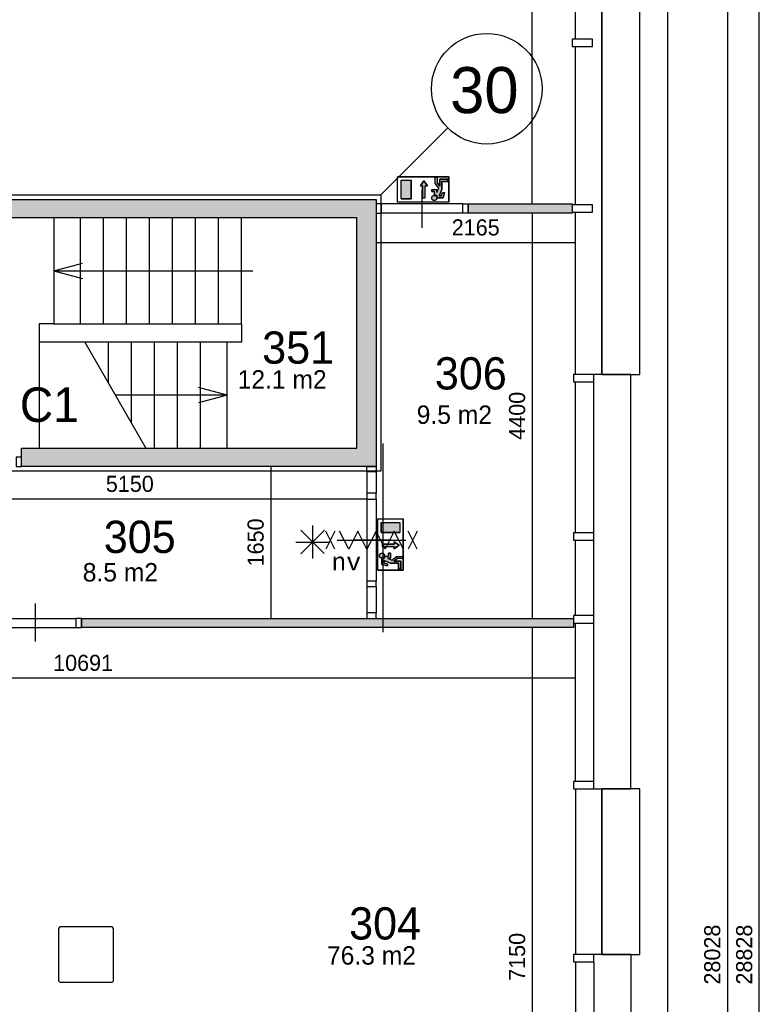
# Model space of a CAD drawing. Extents: x 425211 to 560437, y -104998 to -15578.
# Tile 32 of 33: x 534417 to 542448, y -31838 to -21148. Entities that reach past the tile are written whole.
import ezdxf
from ezdxf.enums import TextEntityAlignment as Align

# ---------------------------------------------------------------- set-up
doc = ezdxf.new("R2010")
doc.units = 0
doc.header["$MEASUREMENT"] = 0
doc.header["$PDMODE"] = 35
doc.header["$PDSIZE"] = -0.5
doc.layers.get('0').update_dxf_attribs({"linetype": 'CONTINUOUS'})
doc.layers.get('DEFPOINTS').update_dxf_attribs({"linetype": 'CONTINUOUS'})
for name, color, linetype in [('AA$1A---_ARCEER', 252, 'CONTINUOUS'), ('AL21----_BUITENWAND', 252, 'CONTINUOUS'), ('AL22----_BINNENWAND', 252, 'CONTINUOUS'), ('AL24----_TRAPPEN', 252, 'CONTINUOUS'), ('AL31----_BUITENKOZIJN', 252, 'CONTINUOUS'), ('AL32----_BINNENKOZIJN', 252, 'CONTINUOUS'), ('AM$1A---_MAATVOERING', 252, 'CONTINUOUS'), ('Betonpalen', 252, 'CONTINUOUS'), ('Brandweer', 252, 'CONTINUOUS'), ('COMPARTIMENTERING', 252, 'CONTINUOUS'), ('LAYER01', 252, 'CONTINUOUS'), ('M2', 252, 'CONTINUOUS'), ('OMPARTIMENTERING', 252, 'CONTINUOUS')]:
    doc.layers.add(name, color=color, linetype=linetype)
doc.styles.add('B-01', font='b-gbp')
doc.styles.add('MONOTXT', font='MONOTXT')
doc.dimstyles.new('BBA_STAND', dxfattribs={"dimtxt": 175, "dimasz": 1, "dimexe": 1, "dimexo": 0.001, "dimgap": 75, "dimtad": 1, "dimdec": 0, "dimzin": 0, "dimdsep": 46, "dimtxsty": 'B-01', "dimblk": 'NONE', "dimblk1": 'NONE', "dimblk2": 'PIJL1', "dimcen": 1, "dimse1": 1, "dimse2": 1, "dimclrd": 256, "dimclre": 1, "dimclrt": 256, "dimadec": 0, "dimazin": 0, "dimtfac": 1, "dimtdec": 0, "dimtmove": 0, "dimatfit": 0, "dimldrblk": 'PIJL1', "dimfxl": 1, "dimtolj": 1, "dimtzin": 0, "dimarcsym": 0})

# ---------------------------------------------------------------- blocks, each defined once
blk = doc.blocks.new('*D15')
at = {"layer": 'AM$1A---_MAATVOERING', "lineweight": -2, "transparency": 16777216}
blk.add_line((539982, -23149), (539982, -17884), dxfattribs=at)
at = {"layer": 'DEFPOINTS', "color": 0, "transparency": 16777216}
for p in [(539982, -17884), (540308, -17884), (540274, -23149)]:
    blk.add_point(p, dxfattribs=at)
at = {"layer": 'AM$1A---_MAATVOERING', "transparency": 16777216, "insert": (539819, -20517), "char_height": 175, "attachment_point": 5, "rotation": 90, "style": 'B-01'}
blk.add_mtext('\\A1;5265', dxfattribs=at)
blk = doc.blocks.new('_None')
blk = doc.blocks.new('PIJL1')
at = {"color": 1, "linetype": 'ByBlock'}
blk.add_line((0, 83), (0, -83), dxfattribs=at)
blk.add_solid([(-100, 17), (-100, -17), (0, 0)], dxfattribs=at)
blk = doc.blocks.new('*D25')
at = {"layer": 'AM$1A---_MAATVOERING', "lineweight": -2, "transparency": 16777216}
blk.add_line((539982, -23248), (539982, -27648), dxfattribs=at)
at = {"layer": 'DEFPOINTS', "color": 0, "transparency": 16777216}
for p in [(540274, -23248), (539982, -27648), (540274, -27648)]:
    blk.add_point(p, dxfattribs=at)
at = {"layer": 'AM$1A---_MAATVOERING', "transparency": 16777216, "insert": (539819, -25448), "char_height": 175, "attachment_point": 5, "rotation": 90, "style": 'B-01'}
blk.add_mtext('\\A1;4400', dxfattribs=at)
blk = doc.blocks.new('*D26')
at = {"layer": 'AM$1A---_MAATVOERING', "lineweight": -2, "transparency": 16777216}
blk.add_line((538286, -23567), (540451, -23567), dxfattribs=at)
at = {"layer": 'DEFPOINTS', "color": 0, "transparency": 16777216}
for p in [(538286, -23298), (540451, -23298), (540451, -23567)]:
    blk.add_point(p, dxfattribs=at)
at = {"layer": 'AM$1A---_MAATVOERING', "transparency": 16777216, "insert": (539369, -23404), "char_height": 175, "attachment_point": 5, "style": 'B-01'}
blk.add_mtext('\\A1;2165', dxfattribs=at)
blk = doc.blocks.new('*D27')
at = {"layer": 'AM$1A---_MAATVOERING', "lineweight": -2, "transparency": 16777216}
blk.add_line((537143, -25998), (537143, -27648), dxfattribs=at)
at = {"layer": 'DEFPOINTS', "color": 0, "transparency": 16777216}
for p in [(538073, -25998), (537143, -27648), (538073, -27648)]:
    blk.add_point(p, dxfattribs=at)
at = {"layer": 'AM$1A---_MAATVOERING', "transparency": 16777216, "insert": (536980, -26823), "char_height": 175, "attachment_point": 5, "rotation": 90, "style": 'B-01'}
blk.add_mtext('\\A1;1650', dxfattribs=at)
blk = doc.blocks.new('*D28')
at = {"layer": 'AM$1A---_MAATVOERING', "lineweight": -2, "transparency": 16777216}
blk.add_line((533038, -26350), (538188, -26350), dxfattribs=at)
at = {"layer": 'DEFPOINTS', "color": 0, "transparency": 16777216}
for p in [(533038, -25998), (538188, -26028), (538188, -26350)]:
    blk.add_point(p, dxfattribs=at)
at = {"layer": 'AM$1A---_MAATVOERING', "transparency": 16777216, "insert": (535613, -26188), "char_height": 175, "attachment_point": 5, "style": 'B-01'}
blk.add_mtext('\\A1;5150', dxfattribs=at)
blk = doc.blocks.new('*D30')
at = {"layer": 'AM$1A---_MAATVOERING', "lineweight": -2, "transparency": 16777216}
blk.add_line((542101, -17284), (542101, -45312), dxfattribs=at)
at = {"layer": 'DEFPOINTS', "color": 0, "transparency": 16777216}
for p in [(541451, -17284), (541051, -45312), (542101, -45312)]:
    blk.add_point(p, dxfattribs=at)
at = {"layer": 'AM$1A---_MAATVOERING', "transparency": 16777216, "insert": (541938, -31298), "char_height": 175, "attachment_point": 5, "rotation": 90, "style": 'B-01'}
blk.add_mtext('\\A1;28028', dxfattribs=at)
blk = doc.blocks.new('*D32')
at = {"layer": 'AM$1A---_MAATVOERING', "lineweight": -2, "transparency": 16777216}
blk.add_line((542448, -45712), (542448, -16884), dxfattribs=at)
at = {"layer": 'DEFPOINTS', "color": 0, "transparency": 16777216}
for p in [(541451, -16884), (542448, -16884), (541451, -45712)]:
    blk.add_point(p, dxfattribs=at)
at = {"layer": 'AM$1A---_MAATVOERING', "transparency": 16777216, "insert": (542285, -31298), "char_height": 175, "attachment_point": 5, "rotation": 90, "style": 'B-01'}
blk.add_mtext('\\A1;28828', dxfattribs=at)
blk = doc.blocks.new('*D52')
at = {"layer": 'AM$1A---_MAATVOERING', "lineweight": -2, "transparency": 16777216}
blk.add_line((539982, -27748), (539982, -34898), dxfattribs=at)
at = {"layer": 'DEFPOINTS', "color": 0, "transparency": 16777216}
for p in [(540288, -27748), (539982, -34898), (540288, -34898)]:
    blk.add_point(p, dxfattribs=at)
at = {"layer": 'AM$1A---_MAATVOERING', "transparency": 16777216, "insert": (539819, -31323), "char_height": 175, "attachment_point": 5, "rotation": 90, "style": 'B-01'}
blk.add_mtext('\\A1;7150', dxfattribs=at)
blk = doc.blocks.new('*D55')
at = {"layer": 'AM$1A---_MAATVOERING', "lineweight": -2, "transparency": 16777216}
blk.add_line((529760, -28295), (540451, -28295), dxfattribs=at)
at = {"layer": 'DEFPOINTS', "color": 0, "transparency": 16777216}
for p in [(529760, -27870), (540451, -27870), (540451, -28295)]:
    blk.add_point(p, dxfattribs=at)
at = {"layer": 'AM$1A---_MAATVOERING', "transparency": 16777216, "insert": (535106, -28132), "char_height": 175, "attachment_point": 5, "style": 'B-01'}
blk.add_mtext('\\A1;10691', dxfattribs=at)

msp = doc.modelspace()

# ---------------------------------------------------------------- hatches: boundary and pattern name
at = {"layer": 'AA$1A---_ARCEER'}
h = msp.add_hatch(color=256, dxfattribs=at)
h.paths.add_polyline_path([(538287.4, -25998), (538287.4, -25798), (538287.4, -23298), (538287.4, -23098), (526587.4, -23098), (526587.4, -23298), (526587.4, -25798), (526587.4, -25998), (527886.9, -25998), (527886.9, -25798), (526797.4, -25798), (526797.4, -23298), (538077.4, -23298), (538077.4, -25798), (534437.4, -25798), (534437.4, -25998)])
h.paths.add_polyline_path([(527787.4, -25798), (527787.4, -23298), (527687.4, -23298), (527687.4, -25798)], flags=16)
for points in [[(540417.4, -23248), (540417.4, -23148), (539287.4, -23148), (539287.4, -23248)], [(540431.4, -27748), (540431.4, -27648), (535087.4, -27648), (535087.4, -27748)]]:
    msp.add_hatch(color=256, dxfattribs=at).paths.add_polyline_path(points)
at = {"layer": 'Brandweer'}
h = msp.add_hatch(color=256, dxfattribs=at)
h.paths.add_polyline_path([(538668.8, -22889), (538557.8, -22889), (538557.8, -23092.4), (538668.8, -23092.4)])
h.paths.add_polyline_path([(538820.5, -22950.8), (538843.6, -22950.8), (538806.6, -22895.3), (538769.7, -22950.8), (538792.8, -22950.8), (538792.8, -23080.3), (538820.5, -23080.3)])
h.paths.add_polyline_path([(538944.8, -23092), (538944.9, -23091.8), (538945.9, -23087.3), (538946.2, -23084.5), (538946.2, -23084.5), (538946.1, -23080), (538946, -23079.8), (538945.6, -23077.2), (538945.5, -23077.1), (538944.3, -23073), (538944.2, -23072.8), (538942.7, -23069.7), (538942.6, -23069.5), (538940, -23065.7), (538936.7, -23062.3), (538936.6, -23062.2), (538933.6, -23059.9), (538933.4, -23059.8), (538930.3, -23058.1), (538930.2, -23058), (538926.1, -23056.5), (538925.9, -23056.5), (538919.9, -23055.5), (538919.9, -23055.5), (538913.2, -23056), (538913.2, -23056), (538908.9, -23057.2), (538908.8, -23057.2), (538904.5, -23059.2), (538904.4, -23059.3), (538901.7, -23061.1), (538901.6, -23061.2), (538897.3, -23065.3), (538897.2, -23065.4), (538894.3, -23069.6), (538894.2, -23069.8), (538892.7, -23073), (538892.6, -23073.2), (538891.1, -23078.7), (538891.1, -23078.9), (538890.8, -23082.2), (538890.8, -23082.5), (538891, -23086.4), (538891, -23086.7), (538892.3, -23092.2), (538892.3, -23092.4), (538894.2, -23096.5), (538894.3, -23096.7), (538896.5, -23100.1), (538896.6, -23100.3), (538899.6, -23103.5), (538899.7, -23103.6), (538901.7, -23105.3), (538901.8, -23105.4), (538904.4, -23107.1), (538904.5, -23107.2), (538906.4, -23108.2), (538906.5, -23108.2), (538910.6, -23109.8), (538910.7, -23109.8), (538916.8, -23110.9), (538916.9, -23110.9), (538924.1, -23110.4), (538924.2, -23110.3), (538929.8, -23108.5), (538929.9, -23108.5), (538933.7, -23106.4), (538933.8, -23106.4), (538937.4, -23103.5), (538937.6, -23103.3), (538939.8, -23101), (538939.9, -23100.9), (538942.5, -23097.1), (538942.6, -23097)])
h.paths.add_polyline_path([(539001.7, -22991.6), (539001.7, -22902.9), (539066.5, -22902.9), (539066.5, -22879.7), (538978.6, -22879.7), (538978.6, -22953.7), (538950.9, -22918), (538950.9, -22856.6), (538927.7, -22856.6), (538927.7, -22926), (538967.6, -22977.2), (538946.2, -23024.3), (538946.2, -22990.7), (538890.8, -22990.7), (538890.8, -23013.8), (538923.1, -23013.8), (538923.1, -23047), (538926.1, -23047.9), (538931, -23049.3), (538937.4, -23052.4), (538943.5, -23057.1), (538947, -23061.1), (538950.6, -23066.6), (538954, -23076.5), (538954.6, -23083.2), (539015.6, -23083.2), (539030.6, -23023.1), (539006.8, -23023.1), (538997.6, -23060.1), (538970.6, -23060.1)])
h = msp.add_hatch(color=256, dxfattribs=at)
h.paths.add_polyline_path([(538545.4, -26605.6), (538341.9, -26605.6), (538341.9, -26716.5), (538545.4, -26716.5)])
h.paths.add_polyline_path([(538539, -26854.4), (538483.6, -26817.4), (538483.6, -26840.5), (538354.1, -26840.5), (538354.1, -26868.2), (538483.6, -26868.2), (538483.6, -26891.4)])
h.paths.add_polyline_path([(538516.3, -26998.6), (538577.8, -26998.6), (538577.8, -26975.5), (538508.4, -26975.5), (538457.2, -27015.4), (538410.1, -26994), (538443.7, -26994), (538443.7, -26938.5), (538420.6, -26938.5), (538420.6, -26970.8), (538387.4, -26970.8), (538386.5, -26973.7), (538386.1, -26975.6), (538385.5, -26977.6), (538384.8, -26979.6), (538384.7, -26979.7), (538384, -26981.5), (538383.1, -26983.2), (538382.1, -26985), (538382, -26985.1), (538381.1, -26986.5), (538380.5, -26987.3), (538379.8, -26988.3), (538378.4, -26990), (538377, -26991.5), (538376.2, -26992.2), (538375.4, -26993), (538373.7, -26994.5), (538372.2, -26995.6), (538370.6, -26996.7), (538369.8, -26997.2), (538368.7, -26997.9), (538368.4, -26998), (538367, -26998.7), (538365.1, -26999.6), (538365, -26999.6), (538363.3, -27000.3), (538361.3, -27000.9), (538359.4, -27001.4), (538357.2, -27001.8), (538357.2, -27001.8), (538355.3, -27002.1), (538353.3, -27002.3), (538351.2, -27002.4), (538351.2, -27063.3), (538411.3, -27078.4), (538411.3, -27054.5), (538374.3, -27045.3), (538374.3, -27018.4), (538442.7, -27049.5), (538531.5, -27049.5), (538531.5, -27114.2), (538554.6, -27114.2), (538554.6, -27026.3), (538480.7, -27026.3)])
h.paths.add_polyline_path([(538377.2, -26956.6), (538377.2, -26956.5), (538375.1, -26952.2), (538375.1, -26952.1), (538373.3, -26949.4), (538373.2, -26949.3), (538369.1, -26945), (538369, -26944.9), (538364.8, -26942.1), (538364.6, -26941.9), (538361.4, -26940.4), (538361.1, -26940.3), (538355.7, -26938.9), (538355.5, -26938.8), (538352.2, -26938.5), (538351.9, -26938.5), (538348, -26938.7), (538347.7, -26938.7), (538342.2, -26940), (538342, -26940), (538337.9, -26941.9), (538337.7, -26942), (538334.3, -26944.2), (538334.1, -26944.4), (538330.9, -26947.3), (538330.8, -26947.4), (538329.1, -26949.4), (538329, -26949.6), (538327.3, -26952.1), (538327.2, -26952.3), (538326.2, -26954.1), (538326.2, -26954.3), (538324.6, -26958.3), (538324.6, -26958.4), (538323.5, -26964.5), (538323.5, -26964.6), (538324, -26971.9), (538324.1, -26972), (538325.8, -26977.5), (538325.9, -26977.6), (538328, -26981.4), (538328, -26981.5), (538330.9, -26985.1), (538331.1, -26985.3), (538333.4, -26987.5), (538333.5, -26987.6), (538337.3, -26990.2), (538337.4, -26990.3), (538342.4, -26992.5), (538342.6, -26992.6), (538347.1, -26993.7), (538349.8, -26993.9), (538349.9, -26993.9), (538354.4, -26993.8), (538354.6, -26993.8), (538357.2, -26993.3), (538357.3, -26993.3), (538361.4, -26992), (538361.5, -26992), (538364.7, -26990.4), (538364.9, -26990.4), (538368.7, -26987.7), (538372.1, -26984.5), (538372.2, -26984.3), (538374.5, -26981.3), (538374.6, -26981.1), (538376.3, -26978), (538376.4, -26977.9), (538377.9, -26973.8), (538377.9, -26973.6), (538378.9, -26967.6), (538378.9, -26967.6), (538378.4, -26960.9), (538378.4, -26960.9)])

# ---------------------------------------------------------------- linework, layer by layer
at = {"layer": 'AL21----_BUITENWAND'}
for p, q in [((541051.4, -29498), (541051.4, -24998)), ((540451.4, -26718), (540451.4, -25078)), ((540651.4, -29418), (540651.4, -25078)), ((540451.4, -27618), (540451.4, -26798)), ((540451.4, -29418), (540451.4, -27698)), ((541051.4, -31298), (541051.4, -33098)), ((540451.4, -31378), (540451.4, -33018)), ((540651.4, -31378), (540651.4, -33018))]:
    msp.add_line(p, q, dxfattribs=at)
msp.add_lwpolyline([(541451.4, -16884), (541451.4, -45712)], dxfattribs=at)
for points in [[(540651.4, -26718), (540431.4, -26718), (540431.4, -26798), (540651.4, -26798)], [(540651.4, -27618), (540431.4, -27618), (540431.4, -27698), (540651.4, -27698)]]:
    msp.add_lwpolyline(points, close=True, dxfattribs=at)
at = {"layer": 'AL22----_BINNENWAND'}
msp.add_line((535087.4, -27648), (535087.4, -27748), dxfattribs=at)
for points in [[(526587.4, -23098), (538287.4, -23098)], [(538287.4, -23098), (538287.4, -23298)], [(539287.4, -23248), (539287.4, -23148)], [(539287.4, -23148), (540417.4, -23148)], [(540417.4, -23148), (540417.4, -23248)], [(538077.4, -23298), (526797.4, -23298)], [(538077.4, -25798), (538077.4, -23298)], [(538287.4, -23298), (538287.4, -25798)], [(540417.4, -23248), (539287.4, -23248)], [(534437.4, -25798), (538077.4, -25798)], [(534437.4, -25998), (534437.4, -25798)], [(538287.4, -25798), (538287.4, -25998)], [(538287.4, -25998), (534437.4, -25998)], [(535087.4, -27648), (540431.4, -27648)], [(540431.4, -27648), (540431.4, -27748)], [(540431.4, -27748), (535087.4, -27748)]]:
    msp.add_lwpolyline(points, dxfattribs=at)
at = {"layer": 'AL24----_TRAPPEN'}
for points in [[(536827.4, -24448), (536827.4, -23298), (534787.4, -23298), (534787.4, -24448)], [(534630.4, -24648), (534630.4, -25798), (536670.4, -25798), (536670.4, -24648)]]:
    msp.add_lwpolyline(points, close=True, dxfattribs=at)
for points in [[(535077.4, -24448), (535077.4, -23298)], [(535327.4, -24448), (535327.4, -23298)], [(535577.4, -24448), (535577.4, -23298)], [(535827.4, -24448), (535827.4, -23298)], [(536077.4, -24448), (536077.4, -23298)], [(536327.4, -24448), (536327.4, -23298)], [(536577.4, -24448), (536577.4, -23298)], [(534787.4, -23873), (535097.9, -23789.8)], [(534787.4, -23873), (536827.4, -23873)], [(534787.4, -23873), (535097.9, -23956.2)], [(536827.4, -23873), (536947.4, -23873)], [(534787.4, -24448), (534630.4, -24448)], [(534630.4, -24448), (534630.4, -24648)], [(534787.4, -24448), (534630.4, -24448)], [(534630.4, -24448), (534630.4, -24648)], [(534787.4, -24448), (534787.4, -24447.8)], [(534787.4, -24448), (534787.4, -24447.8)], [(536827.4, -24448), (536827.4, -24648), (536627.4, -24648)], [(536827.4, -24448), (536827.4, -24648), (536627.4, -24648)], [(535123.4, -24648), (535787.4, -25798)], [(535380.4, -25093.1), (535380.4, -24648)], [(535630.4, -25526.1), (535630.4, -24648)], [(535880.4, -25798), (535880.4, -24648)], [(536130.4, -25798), (536130.4, -24648)], [(536380.4, -25798), (536380.4, -24648)], [(536670.4, -25223), (535455.4, -25223)], [(536670.4, -25223), (536359.9, -25139.8)], [(536670.4, -25223), (536359.9, -25306.2)]]:
    msp.add_lwpolyline(points, dxfattribs=at)
at = {"layer": 'AL31----_BUITENKOZIJN'}
for p, q in [((541051.4, -24998), (540651.4, -24998)), ((541051.4, -24998), (540651.4, -24998)), ((540651.4, -29498), (541051.4, -29498)), ((540651.4, -29498), (541051.4, -29498)), ((541051.4, -31298), (540651.4, -31298)), ((541051.4, -31298), (540651.4, -31298))]:
    msp.add_line(p, q, dxfattribs=at)
for points in [[(540451.4, -21358), (540451.4, -19598)], [(540451.4, -21358), (540451.4, -19598)], [(540737.4, -21398), (540737.4, -19598)], [(540737.4, -21398), (540737.4, -19598)], [(540451.4, -23158), (540451.4, -21438)], [(540451.4, -23158), (540451.4, -21438)], [(540737.4, -23198), (540737.4, -21398)], [(540737.4, -23198), (540737.4, -21398)], [(540737.4, -24998), (540737.4, -23198)], [(540737.4, -24998), (540737.4, -23198)], [(540451.4, -24998), (540451.4, -23238)], [(540451.4, -24998), (540451.4, -23238)], [(540451.4, -29498), (540451.4, -31298)], [(540451.4, -29498), (540451.4, -31298)], [(540737.4, -31298), (540737.4, -29498)], [(540737.4, -31298), (540737.4, -29498)]]:
    msp.add_lwpolyline(points, dxfattribs=at)
for points in [[(541151.4, -24998), (541151.4, -19598), (540737.4, -19598), (540737.4, -24998)], [(541151.4, -24998), (541151.4, -19598), (540737.4, -19598), (540737.4, -24998)], [(540637.4, -21438), (540637.4, -21358), (540417.4, -21358), (540417.4, -21438)], [(540637.4, -21438), (540637.4, -21358), (540417.4, -21358), (540417.4, -21438)], [(540637.4, -23238), (540637.4, -23158), (540417.4, -23158), (540417.4, -23238)], [(540637.4, -23238), (540637.4, -23158), (540417.4, -23158), (540417.4, -23238)], [(540651.4, -25078), (540651.4, -24998), (540431.4, -24998), (540431.4, -25078)], [(540651.4, -25078), (540651.4, -24998), (540431.4, -24998), (540431.4, -25078)], [(540651.4, -29498), (540651.4, -29418), (540431.4, -29418), (540431.4, -29498)], [(540651.4, -29498), (540651.4, -29418), (540431.4, -29418), (540431.4, -29498)], [(541151.4, -31298), (541151.4, -29498), (540737.4, -29498), (540737.4, -31298)], [(541151.4, -31298), (541151.4, -29498), (540737.4, -29498), (540737.4, -31298)], [(540651.4, -31378), (540651.4, -31298), (540431.4, -31298), (540431.4, -31378)], [(540651.4, -31378), (540651.4, -31298), (540431.4, -31298), (540431.4, -31378)]]:
    msp.add_lwpolyline(points, close=True, dxfattribs=at)
at = {"layer": 'AL32----_BINNENKOZIJN'}
for points in [[(538787.3, -23409), (538787.3, -23198), (538787.3, -22998)], [(539227.4, -23148), (538347.1, -23148.3)], [(539227.4, -23248), (538347.1, -23248)], [(538188.1, -26057.8), (538188.1, -26289)], [(538287.1, -26057.8), (538287.1, -26289)], [(538188.1, -26352.9), (538188.1, -27243.1)], [(538287.1, -26352.9), (538287.1, -27243.1)], [(538448.4, -26798), (538237.4, -26798), (538037.4, -26798)], [(538188.1, -27302.9), (538188.1, -27588.3)], [(538287.1, -27302.9), (538287.1, -27588.3)], [(534585, -27487), (534585, -27698), (534585, -27898)], [(534142.3, -27648.3), (535027.6, -27648.3)], [(534142.3, -27747.3), (535027.6, -27747.3)]]:
    msp.add_lwpolyline(points, dxfattribs=at)
for points in [[(538287.4, -23248), (538347.1, -23248), (538347.1, -23148.3), (538287.4, -23148.3)], [(539287.4, -23248), (539227.4, -23248), (539227.4, -23148), (539287.4, -23148)], [(534437.4, -25898), (534377.6, -25898), (534377.6, -25997.8), (534437.4, -25997.8)], [(538287.1, -25998), (538287.1, -26057.8), (538188.1, -26057.8), (538188.1, -25998)], [(538287.1, -26352.9), (538287.1, -26289), (538188.1, -26289), (538188.1, -26352.9)], [(538287.1, -27302.9), (538287.1, -27243.1), (538188.1, -27243.1), (538188.1, -27302.9)], [(535087.4, -27648.3), (535027.6, -27648.3), (535027.6, -27747.3), (535087.4, -27747.3)], [(538287.1, -27648), (538287.1, -27588.3), (538188.1, -27588.3), (538188.1, -27648)]]:
    msp.add_lwpolyline(points, close=True, dxfattribs=at)
at = {"layer": 'Betonpalen'}
for p, q in [((534852.4, -30998), (534837.4, -31013)), ((535422.4, -30998), (534852.4, -30998)), ((535437.4, -31013), (535422.4, -30998)), ((534837.4, -31013), (534837.4, -31583)), ((535437.4, -31583), (535437.4, -31013)), ((534837.4, -31583), (534852.4, -31598)), ((534852.4, -31598), (535422.4, -31598)), ((535422.4, -31598), (535437.4, -31583))]:
    msp.add_line(p, q, dxfattribs=at)
at = {"layer": 'Brandweer'}
for p, q in [((539075.7, -22852), (538520.8, -22852)), ((538520.8, -23129.4), (538520.8, -22852)), ((538927.7, -22856.6), (538950.9, -22856.6)), ((538927.7, -22926), (538927.7, -22856.6)), ((538950.9, -22856.6), (538950.9, -22918)), ((539075.7, -23129.4), (539075.7, -22852)), ((538557.8, -22889), (538668.8, -22889)), ((538557.8, -23092.4), (538557.8, -22889)), ((538668.8, -23092.4), (538668.8, -22889)), ((538769.7, -22950.8), (538806.6, -22895.3)), ((538792.8, -22950.8), (538769.7, -22950.8)), ((538792.8, -23080.3), (538792.8, -22950.8)), ((538806.6, -22895.3), (538843.6, -22950.8)), ((538843.6, -22950.8), (538820.5, -22950.8)), ((538820.5, -23080.3), (538820.5, -22950.8)), ((538967.8, -22977.4), (538927.7, -22926)), ((538946.2, -23024.3), (538967.6, -22977.2)), ((538978.6, -22953.7), (538950.9, -22918)), ((539066.5, -22879.7), (538978.6, -22879.7)), ((538978.6, -22879.7), (538978.6, -22953.7)), ((539001.7, -22902.9), (539066.5, -22902.9)), ((539001.7, -22991.6), (539001.7, -22902.9)), ((539066.5, -22902.9), (539066.5, -22879.7)), ((538890.8, -22990.7), (538890.8, -23013.8)), ((538890.8, -22990.7), (538946.2, -22990.7)), ((538890.8, -23013.8), (538923.1, -23013.8)), ((538923.1, -23047.4), (538923.1, -23013.8)), ((538946.2, -23024.3), (538946.2, -22990.7)), ((538954.6, -23083.2), (539015.6, -23083.2)), ((538970.6, -23060.1), (539001.7, -22991.6)), ((538997.6, -23060.1), (538970.6, -23060.1)), ((538997.6, -23060.1), (539006.8, -23023.1)), ((539006.8, -23023.1), (539030.6, -23023.1)), ((539015.6, -23083.2), (539030.6, -23023.1)), ((539075.7, -23129.4), (538520.8, -23129.4)), ((538557.8, -23092.4), (538668.8, -23092.4)), ((538305, -26568.6), (538582.4, -26568.6)), ((538305, -27123.4), (538305, -26568.6)), ((538341.9, -26605.6), (538545.4, -26605.6)), ((538341.9, -26605.6), (538341.9, -26716.5)), ((538545.4, -26605.6), (538545.4, -26716.5)), ((538582.4, -27123.4), (538582.4, -26568.6)), ((537470.7, -26690.5, 2600), (537725.1, -26944.9, 2600)), ((537470.7, -26946.2, 2600), (537726.4, -26690.5, 2600)), ((537597.9, -26637.8, 2600), (537597.9, -26997.6, 2600)), ((538341.9, -26716.5), (538545.4, -26716.5)), ((537417.1, -26818.6, 2600), (537778.7, -26818.6, 2600)), ((538483.6, -26817.4), (538539, -26854.4)), ((538483.6, -26840.5), (538483.6, -26817.4)), ((538354.1, -26840.5), (538483.6, -26840.5)), ((538354.1, -26868.2), (538483.6, -26868.2)), ((538420.6, -26938.5), (538420.6, -26970.8)), ((538443.7, -26938.5), (538420.6, -26938.5)), ((538443.7, -26938.5), (538443.7, -26994)), ((538539, -26854.4), (538483.6, -26891.4)), ((538483.6, -26891.4), (538483.6, -26868.2)), ((538351.2, -27002.3), (538351.2, -27063.3)), ((538374.3, -27045.3), (538374.3, -27018.4)), ((538374.3, -27018.4), (538442.7, -27049.5)), ((538374.3, -27045.3), (538411.3, -27054.5)), ((538387, -26970.8), (538420.6, -26970.8)), ((538410.1, -26994), (538443.7, -26994)), ((538410.1, -26994), (538457.2, -27015.4)), ((538457, -27015.5), (538508.4, -26975.5)), ((538480.7, -27026.3), (538516.3, -26998.6)), ((538554.6, -27026.3), (538480.7, -27026.3)), ((538508.4, -26975.5), (538577.8, -26975.5)), ((538577.8, -26998.6), (538516.3, -26998.6)), ((538554.6, -27114.2), (538554.6, -27026.3)), ((538577.8, -26975.5), (538577.8, -26998.6)), ((538305, -27123.4), (538582.4, -27123.4)), ((538351.2, -27063.3), (538411.3, -27078.4)), ((538411.3, -27054.5), (538411.3, -27078.4)), ((538442.7, -27049.5), (538531.5, -27049.5)), ((538531.5, -27049.5), (538531.5, -27114.2)), ((538531.5, -27114.2), (538554.6, -27114.2))]:
    msp.add_line(p, q, dxfattribs=at)
for points in [[(539075.7, -22852), (539075.7, -23129.4), (538520.8, -23129.4), (538520.8, -22852), (539075.7, -22852)], [(539066.5, -22879.7), (539066.5, -22902.9), (539001.7, -22902.9), (539001.7, -22991.6), (538970.6, -23060.1), (538997.6, -23060.1), (539006.8, -23023.1), (539030.6, -23023.1), (539015.6, -23083.2), (538954.6, -23083.2), (538954.1, -23077.4), (538953.6, -23074.9), (538952.9, -23072.3), (538952, -23069.6), (538950.3, -23066.1), (538948.7, -23063.4), (538947.4, -23061.5), (538945.5, -23059.2), (538943.7, -23057.3), (538940.9, -23054.8), (538938.1, -23052.9), (538935.1, -23051.1), (538932.1, -23049.8), (538928, -23048.4), (538925.1, -23047.7), (538923.1, -23047), (538923.1, -23013.8), (538890.8, -23013.8), (538890.8, -22990.7), (538946.2, -22990.7), (538946.2, -23024.3), (538967.6, -22977.2), (538927.7, -22926), (538927.7, -22856.6), (538950.9, -22856.6), (538950.9, -22918), (538978.6, -22953.7), (538978.6, -22879.7), (539066.5, -22879.7)], [(538668.8, -22889), (538668.8, -23092.4), (538557.8, -23092.4), (538557.8, -22889), (538668.8, -22889)], [(538792.8, -23080.3), (538820.5, -23080.3), (538820.5, -22950.8), (538843.6, -22950.8), (538806.6, -22895.3), (538769.7, -22950.8), (538792.8, -22950.8), (538792.8, -23080.3)], [(538898.9, -23102.8), (538897.9, -23101.8), (538897.1, -23100.8), (538896.2, -23099.7), (538895.4, -23098.6), (538894.7, -23097.5), (538894, -23096.3), (538893.4, -23095.1), (538892.9, -23093.8), (538892.4, -23092.5), (538892, -23091.3), (538891.6, -23089.9), (538891.3, -23088.6), (538891.1, -23087.3), (538890.9, -23085.9), (538890.8, -23084.6), (538890.8, -23083.2), (538890.8, -23081.8), (538890.9, -23080.5), (538891.1, -23079.1), (538891.3, -23077.8), (538891.6, -23076.5), (538892, -23075.1), (538892.4, -23073.9), (538892.9, -23072.6), (538893.4, -23071.3), (538894, -23070.1), (538894.7, -23068.9), (538895.4, -23067.8), (538896.2, -23066.7), (538897.1, -23065.6), (538897.9, -23064.6), (538898.9, -23063.6), (538899.9, -23062.6), (538900.9, -23061.8), (538902, -23060.9), (538903.1, -23060.1), (538904.2, -23059.4), (538905.4, -23058.7), (538906.6, -23058.1), (538907.9, -23057.6), (538909.2, -23057.1), (538910.4, -23056.7), (538911.8, -23056.3), (538913.1, -23056), (538914.4, -23055.8), (538915.8, -23055.6), (538917.1, -23055.5), (538918.5, -23055.5), (538919.9, -23055.5), (538921.2, -23055.6), (538922.6, -23055.8), (538923.9, -23056), (538925.2, -23056.3), (538926.6, -23056.7), (538927.8, -23057.1), (538929.1, -23057.6), (538930.4, -23058.1), (538931.6, -23058.7), (538932.8, -23059.4), (538933.9, -23060.1), (538935, -23060.9), (538936.1, -23061.8), (538937.1, -23062.6), (538938.1, -23063.6), (538939.1, -23064.6), (538939.9, -23065.6), (538940.8, -23066.7), (538941.6, -23067.8), (538942.3, -23068.9), (538943, -23070.1), (538943.6, -23071.3), (538944.1, -23072.6), (538944.6, -23073.9), (538945.1, -23075.1), (538945.4, -23076.5), (538945.7, -23077.8), (538945.9, -23079.1), (538946.1, -23080.5), (538946.2, -23081.8), (538946.2, -23083.2), (538946.2, -23084.6), (538946.1, -23085.9), (538945.9, -23087.3), (538945.7, -23088.6), (538945.4, -23089.9), (538945.1, -23091.3), (538944.6, -23092.5), (538944.1, -23093.8), (538943.6, -23095.1), (538943, -23096.3), (538942.3, -23097.5), (538941.6, -23098.6), (538940.8, -23099.7), (538939.9, -23100.8), (538939.1, -23101.8), (538938.1, -23102.8), (538937.1, -23103.8), (538936.1, -23104.6), (538935, -23105.5), (538933.9, -23106.3), (538932.8, -23107), (538931.6, -23107.7), (538930.4, -23108.3), (538929.1, -23108.8), (538927.8, -23109.3), (538926.6, -23109.7), (538925.2, -23110.1), (538923.9, -23110.4), (538922.6, -23110.6), (538921.2, -23110.8), (538919.9, -23110.9), (538918.5, -23110.9), (538917.1, -23110.9), (538915.8, -23110.8), (538914.4, -23110.6), (538913.1, -23110.4), (538911.8, -23110.1), (538910.4, -23109.7), (538909.2, -23109.3), (538907.9, -23108.8), (538906.6, -23108.3), (538905.4, -23107.7), (538904.2, -23107), (538903.1, -23106.3), (538902, -23105.5), (538900.9, -23104.6), (538899.9, -23103.8), (538898.9, -23102.8)], [(538945.9, -23087.3), (538944.8, -23091.9), (538942.5, -23097.1), (538939.8, -23100.9), (538937.5, -23103.4), (538933.7, -23106.4), (538929.8, -23108.5), (538924.2, -23110.4), (538916.8, -23110.9), (538910.6, -23109.8), (538906.5, -23108.2), (538904.4, -23107.1), (538901.8, -23105.3), (538899.6, -23103.5), (538896.5, -23100.2), (538894.2, -23096.6), (538892.3, -23092.3), (538891, -23086.6), (538890.8, -23082.3), (538891.1, -23078.8), (538892.6, -23073.2), (538894.3, -23069.7), (538897.2, -23065.4), (538901.6, -23061.2), (538904.4, -23059.3), (538908.9, -23057.2), (538913.2, -23056), (538919.9, -23055.5), (538926, -23056.5), (538930.2, -23058), (538933.5, -23059.9), (538936.7, -23062.2), (538940, -23065.7), (538942.7, -23069.6), (538944.3, -23072.9), (538945.6, -23077.1), (538946, -23079.9), (538946.2, -23084.5), (538945.9, -23087.3)], [(538954.6, -23083.2), (538954.6, -23082.8), (538954.6, -23082.4), (538954.6, -23082), (538954.6, -23081.6), (538954.6, -23081.2), (538954.5, -23080.8), (538954.5, -23080.4), (538954.5, -23079.9), (538954.4, -23079.5), (538954.4, -23079.1), (538954.3, -23078.7), (538954.3, -23078.3), (538954.2, -23077.9), (538954.2, -23077.5), (538954.1, -23077.1), (538954, -23076.7), (538954, -23076.3), (538953.9, -23075.9), (538953.8, -23075.5), (538953.7, -23075.1), (538953.6, -23074.7), (538953.5, -23074.3), (538953.4, -23073.9), (538953.3, -23073.5), (538953.2, -23073.2), (538953.1, -23072.8), (538953, -23072.4), (538952.8, -23072), (538952.7, -23071.6), (538952.6, -23071.2), (538952.4, -23070.8), (538952.3, -23070.5), (538952.1, -23070.1), (538952, -23069.7), (538951.8, -23069.3), (538951.7, -23068.9), (538951.5, -23068.6), (538951.4, -23068.2), (538951.2, -23067.8), (538951, -23067.5), (538950.8, -23067.1), (538950.6, -23066.7), (538950.5, -23066.4), (538950.3, -23066), (538950.1, -23065.7), (538949.9, -23065.3), (538949.7, -23065), (538949.5, -23064.6), (538949.2, -23064.3), (538949, -23063.9), (538948.8, -23063.6), (538948.6, -23063.2), (538948.4, -23062.9), (538948.1, -23062.6), (538947.9, -23062.2), (538947.7, -23061.9), (538947.4, -23061.6), (538947.2, -23061.2), (538946.9, -23060.9), (538946.7, -23060.6), (538946.4, -23060.3), (538946.2, -23060), (538945.9, -23059.7), (538945.6, -23059.4), (538945.4, -23059), (538945.1, -23058.7), (538944.8, -23058.4), (538944.5, -23058.2), (538944.2, -23057.9), (538944, -23057.6), (538943.7, -23057.3), (538943.4, -23057), (538943.1, -23056.7), (538942.8, -23056.5), (538942.5, -23056.2), (538942.2, -23055.9), (538941.9, -23055.6), (538941.5, -23055.4), (538941.2, -23055.1), (538940.9, -23054.9), (538940.6, -23054.6), (538940.3, -23054.4), (538939.9, -23054.1), (538939.6, -23053.9), (538939.3, -23053.7), (538938.9, -23053.4), (538938.6, -23053.2), (538938.3, -23053), (538937.9, -23052.8), (538937.6, -23052.5), (538937.2, -23052.3), (538936.9, -23052.1), (538936.5, -23051.9), (538936.2, -23051.7), (538935.8, -23051.5), (538935.5, -23051.3), (538935.1, -23051.1), (538934.7, -23050.9), (538934.4, -23050.8), (538934, -23050.6), (538933.6, -23050.4), (538933.3, -23050.2), (538932.9, -23050.1), (538932.5, -23049.9), (538932.1, -23049.8), (538931.8, -23049.6), (538931.4, -23049.5), (538931, -23049.3), (538930.6, -23049.2), (538930.2, -23049), (538929.9, -23048.9), (538929.5, -23048.8), (538929.1, -23048.7), (538928.7, -23048.6), (538928.3, -23048.4), (538927.9, -23048.3), (538927.5, -23048.2), (538927.1, -23048.1), (538926.7, -23048), (538926.3, -23047.9), (538925.9, -23047.9), (538925.5, -23047.8), (538925.1, -23047.7), (538924.7, -23047.6), (538924.3, -23047.6), (538923.9, -23047.5), (538923.5, -23047.4), (538923.1, -23047.4)], [(538582.4, -27123.4), (538305, -27123.4), (538305, -26568.6), (538582.4, -26568.6), (538582.4, -27123.4)], [(538545.4, -26716.5), (538341.9, -26716.5), (538341.9, -26605.6), (538545.4, -26605.6), (538545.4, -26716.5)], [(537839.9, -26894.8), (537739.9, -26701.2)], [(537839.9, -26701.2), (537739.9, -26894.8)], [(538583.9, -26894.8), (538484.9, -26701.2), (538385.9, -26894.8), (538286.9, -26701.2), (538187.9, -26894.8), (538088.9, -26701.2), (537989.9, -26894.8), (537890.9, -26701.2)], [(538734.9, -26894.8), (538634.9, -26701.2)], [(538734.9, -26701.2), (538634.9, -26894.8)], [(537864.9, -26798), (538609.9, -26798)], [(537864.9, -26798), (538609.9, -26798)], [(538354.1, -26840.5), (538354.1, -26868.2), (538483.6, -26868.2), (538483.6, -26891.4), (538539, -26854.4), (538483.6, -26817.4), (538483.6, -26840.5), (538354.1, -26840.5)], [(538331.6, -26946.6), (538332.6, -26945.7), (538333.6, -26944.8), (538334.7, -26943.9), (538335.8, -26943.2), (538336.9, -26942.4), (538338.1, -26941.8), (538339.3, -26941.1), (538340.6, -26940.6), (538341.8, -26940.1), (538343.1, -26939.7), (538344.5, -26939.3), (538345.8, -26939), (538347.1, -26938.8), (538348.5, -26938.6), (538349.8, -26938.5), (538351.2, -26938.5), (538352.6, -26938.5), (538353.9, -26938.6), (538355.3, -26938.8), (538356.6, -26939), (538357.9, -26939.3), (538359.2, -26939.7), (538360.5, -26940.1), (538361.8, -26940.6), (538363.1, -26941.1), (538364.3, -26941.8), (538365.5, -26942.4), (538366.6, -26943.2), (538367.7, -26943.9), (538368.8, -26944.8), (538369.8, -26945.7), (538370.8, -26946.6), (538371.8, -26947.6), (538372.6, -26948.6), (538373.5, -26949.7), (538374.3, -26950.8), (538375, -26952), (538375.7, -26953.1), (538376.3, -26954.4), (538376.8, -26955.6), (538377.3, -26956.9), (538377.7, -26958.2), (538378.1, -26959.5), (538378.4, -26960.8), (538378.6, -26962.2), (538378.8, -26963.5), (538378.9, -26964.9), (538378.9, -26966.2), (538378.9, -26967.6), (538378.8, -26968.9), (538378.6, -26970.3), (538378.4, -26971.6), (538378.1, -26973), (538377.7, -26974.3), (538377.3, -26975.6), (538376.8, -26976.8), (538376.3, -26978.1), (538375.7, -26979.3), (538375, -26980.5), (538374.3, -26981.6), (538373.5, -26982.8), (538372.6, -26983.8), (538371.8, -26984.9), (538370.8, -26985.8), (538369.8, -26986.8), (538368.8, -26987.7), (538367.7, -26988.5), (538366.6, -26989.3), (538365.5, -26990), (538364.3, -26990.7), (538363.1, -26991.3), (538361.8, -26991.9), (538360.5, -26992.3), (538359.2, -26992.8), (538357.9, -26993.1), (538356.6, -26993.4), (538355.3, -26993.7), (538353.9, -26993.8), (538352.6, -26993.9), (538351.2, -26994), (538349.8, -26993.9), (538348.5, -26993.8), (538347.1, -26993.7), (538345.8, -26993.4), (538344.5, -26993.1), (538343.1, -26992.8), (538341.8, -26992.3), (538340.6, -26991.9), (538339.3, -26991.3), (538338.1, -26990.7), (538336.9, -26990), (538335.8, -26989.3), (538334.7, -26988.5), (538333.6, -26987.7), (538332.6, -26986.8), (538331.6, -26985.8), (538330.6, -26984.9), (538329.7, -26983.8), (538328.9, -26982.8), (538328.1, -26981.6), (538327.4, -26980.5), (538326.7, -26979.3), (538326.1, -26978.1), (538325.6, -26976.8), (538325.1, -26975.6), (538324.6, -26974.3), (538324.3, -26973), (538324, -26971.6), (538323.7, -26970.3), (538323.6, -26968.9), (538323.5, -26967.6), (538323.4, -26966.2), (538323.5, -26964.9), (538323.6, -26963.5), (538323.7, -26962.2), (538324, -26960.8), (538324.3, -26959.5), (538324.6, -26958.2), (538325.1, -26956.9), (538325.6, -26955.6), (538326.1, -26954.4), (538326.7, -26953.1), (538327.4, -26952), (538328.1, -26950.8), (538328.9, -26949.7), (538329.7, -26948.6), (538330.6, -26947.6), (538331.6, -26946.6)], [(538347.1, -26993.7), (538342.5, -26992.6), (538337.3, -26990.3), (538333.5, -26987.6), (538330.9, -26985.2), (538328, -26981.5), (538325.9, -26977.6), (538324, -26971.9), (538323.5, -26964.6), (538324.6, -26958.3), (538326.2, -26954.2), (538327.3, -26952.1), (538329, -26949.5), (538330.8, -26947.4), (538334.2, -26944.3), (538337.8, -26941.9), (538342.1, -26940), (538347.8, -26938.7), (538352.1, -26938.5), (538355.6, -26938.8), (538361.2, -26940.4), (538364.7, -26942), (538369, -26945), (538373.2, -26949.3), (538375.1, -26952.2), (538377.2, -26956.6), (538378.4, -26960.9), (538378.9, -26967.6), (538377.9, -26973.7), (538376.3, -26977.9), (538374.5, -26981.2), (538372.2, -26984.4), (538368.7, -26987.7), (538364.8, -26990.4), (538361.5, -26992), (538357.3, -26993.3), (538354.5, -26993.8), (538349.9, -26993.9), (538347.1, -26993.7)], [(538554.6, -27114.2), (538531.5, -27114.2), (538531.5, -27049.5), (538442.7, -27049.5), (538374.3, -27018.4), (538374.3, -27045.3), (538411.3, -27054.5), (538411.3, -27078.4), (538351.2, -27063.3), (538351.2, -27002.3), (538357, -27001.9), (538359.5, -27001.4), (538362.1, -27000.7), (538364.8, -26999.7), (538368.3, -26998), (538371, -26996.4), (538372.9, -26995.1), (538375.2, -26993.2), (538377.1, -26991.4), (538379.6, -26988.6), (538381.5, -26985.8), (538383.3, -26982.8), (538384.6, -26979.9), (538386, -26975.8), (538386.7, -26972.8), (538387.4, -26970.8), (538420.6, -26970.8), (538420.6, -26938.5), (538443.7, -26938.5), (538443.7, -26994), (538410.1, -26994), (538457.2, -27015.4), (538508.4, -26975.5), (538577.8, -26975.5), (538577.8, -26998.6), (538516.3, -26998.6), (538480.7, -27026.3), (538554.6, -27026.3), (538554.6, -27114.2)], [(538351.2, -27002.3), (538351.6, -27002.3), (538352, -27002.3), (538352.4, -27002.3), (538352.8, -27002.3), (538353.2, -27002.3), (538353.6, -27002.3), (538354, -27002.2), (538354.4, -27002.2), (538354.9, -27002.2), (538355.3, -27002.1), (538355.7, -27002.1), (538356.1, -27002), (538356.5, -27002), (538356.9, -27001.9), (538357.3, -27001.8), (538357.7, -27001.8), (538358.1, -27001.7), (538358.5, -27001.6), (538358.9, -27001.5), (538359.3, -27001.4), (538359.7, -27001.3), (538360.1, -27001.2), (538360.4, -27001.1), (538360.8, -27001), (538361.2, -27000.9), (538361.6, -27000.8), (538362, -27000.7), (538362.4, -27000.6), (538362.8, -27000.4), (538363.2, -27000.3), (538363.6, -27000.2), (538363.9, -27000), (538364.3, -26999.9), (538364.7, -26999.7), (538365.1, -26999.6), (538365.4, -26999.4), (538365.8, -26999.2), (538366.2, -26999.1), (538366.6, -26998.9), (538366.9, -26998.7), (538367.3, -26998.6), (538367.7, -26998.4), (538368, -26998.2), (538368.4, -26998), (538368.7, -26997.8), (538369.1, -26997.6), (538369.4, -26997.4), (538369.8, -26997.2), (538370.1, -26997), (538370.5, -26996.8), (538370.8, -26996.5), (538371.2, -26996.3), (538371.5, -26996.1), (538371.8, -26995.9), (538372.2, -26995.6), (538372.5, -26995.4), (538372.8, -26995.1), (538373.2, -26994.9), (538373.5, -26994.6), (538373.8, -26994.4), (538374.1, -26994.1), (538374.4, -26993.9), (538374.7, -26993.6), (538375, -26993.3), (538375.3, -26993.1), (538375.6, -26992.8), (538375.9, -26992.5), (538376.2, -26992.2), (538376.5, -26992), (538376.8, -26991.7), (538377.1, -26991.4), (538377.4, -26991.1), (538377.7, -26990.8), (538377.9, -26990.5), (538378.2, -26990.2), (538378.5, -26989.9), (538378.7, -26989.6), (538379, -26989.3), (538379.3, -26989), (538379.5, -26988.6), (538379.8, -26988.3), (538380, -26988), (538380.3, -26987.7), (538380.5, -26987.3), (538380.7, -26987), (538381, -26986.7), (538381.2, -26986.3), (538381.4, -26986), (538381.6, -26985.7), (538381.9, -26985.3), (538382.1, -26985), (538382.3, -26984.6), (538382.5, -26984.3), (538382.7, -26983.9), (538382.9, -26983.5), (538383.1, -26983.2), (538383.3, -26982.8), (538383.5, -26982.5), (538383.6, -26982.1), (538383.8, -26981.7), (538384, -26981.4), (538384.1, -26981), (538384.3, -26980.6), (538384.5, -26980.3), (538384.6, -26979.9), (538384.8, -26979.5), (538384.9, -26979.1), (538385.1, -26978.7), (538385.2, -26978.4), (538385.3, -26978), (538385.5, -26977.6), (538385.6, -26977.2), (538385.7, -26976.8), (538385.8, -26976.4), (538386, -26976), (538386.1, -26975.6), (538386.2, -26975.2), (538386.3, -26974.8), (538386.4, -26974.5), (538386.4, -26974.1), (538386.5, -26973.7), (538386.6, -26973.3), (538386.7, -26972.9), (538386.8, -26972.5), (538386.8, -26972.1), (538386.9, -26971.7), (538387, -26971.3), (538387, -26970.8)]]:
    msp.add_lwpolyline(points, dxfattribs=at)
for points in [[(538954.6, -23083.2), (538954, -23076.5), (538950.6, -23066.6), (538947, -23061.1), (538943.5, -23057.1), (538937.4, -23052.4), (538931, -23049.3), (538926.1, -23047.9), (538923.1, -23047), (538923.1, -23013.8), (538890.8, -23013.8), (538890.8, -22990.7), (538946.2, -22990.7), (538946.2, -23024.3), (538967.6, -22977.2), (538927.7, -22926), (538927.7, -22856.6), (538950.9, -22856.6), (538950.9, -22918), (538978.6, -22953.7), (538978.6, -22879.7), (539066.5, -22879.7), (539066.5, -22902.9), (539001.7, -22902.9), (539001.7, -22991.6), (538970.6, -23060.1), (538997.6, -23060.1), (539006.8, -23023.1), (539030.6, -23023.1), (539015.6, -23083.2)], [(538351.2, -27002.3), (538357.9, -27001.7), (538367.8, -26998.3), (538373.3, -26994.8), (538377.2, -26991.2), (538382, -26985.1), (538385.1, -26978.7), (538386.5, -26973.9), (538387.4, -26970.8), (538420.6, -26970.8), (538420.6, -26938.5), (538443.7, -26938.5), (538443.7, -26994), (538410.1, -26994), (538457.2, -27015.4), (538508.4, -26975.5), (538577.8, -26975.5), (538577.8, -26998.6), (538516.3, -26998.6), (538480.7, -27026.3), (538554.6, -27026.3), (538554.6, -27114.2), (538531.5, -27114.2), (538531.5, -27049.5), (538442.7, -27049.5), (538374.3, -27018.4), (538374.3, -27045.3), (538411.3, -27054.5), (538411.3, -27078.4), (538351.2, -27063.3)]]:
    msp.add_lwpolyline(points, close=True, dxfattribs=at)
at = {"layer": 'COMPARTIMENTERING'}
msp.add_circle((539489, -21897.3), 600, dxfattribs=at)
at = {"layer": 'OMPARTIMENTERING', "ltscale": 800}
for p, q in [((538337.4, -23048), (539064.3, -22321.1)), ((538362.1, -25748), (538362.1, -27798))]:
    msp.add_line(p, q, dxfattribs=at)
msp.add_lwpolyline([(538337.4, -23048), (538337.4, -26048), (532537.4, -26048), (532537.4, -23048), (538337.4, -23048)], dxfattribs=at)

# ---------------------------------------------------------------- texts
at = {"layer": 'Brandweer', "style": 'MONOTXT'}
msp.add_text('nv', height=185.94, dxfattribs=at).set_placement((537963.5, -27034, 2600), align=Align.MIDDLE)
at = {"layer": 'LAYER01', "style": 'B-01'}
for s, height, p in [('30', 500, (539090.7, -22161.9)), ('351', 350, (537050.1, -24882.4)), ('306', 350, (538925.4, -25162.4)), ('BC C1', 375, (533583, -25515)), ('305', 350, (535330.4, -26937.4)), ('304', 350, (537994.4, -31134.4))]:
    msp.add_text(s, height=height, rotation=0, dxfattribs=at).set_placement(p)
at = {"layer": 'M2', "char_height": 200, "width": 1805, "attachment_point": 1, "style": 'B-01'}
for s, insert in [('12.1 m2', (536784, -24953)), ('9.5 m2', (538728, -25336)), ('8.5 m2', (535102, -27047)), ('76.3 m2', (537754, -31207))]:
    msp.add_mtext(s, dxfattribs=dict(at, insert=insert))

# ---------------------------------------------------------------- dimensions: what is measured, and where the dimension line sits
at = {"layer": 'AM$1A---_MAATVOERING'}
for base, p1, p2, picture, middle in [((542448, -16884), (541451.4, -45712), (541451.4, -16884), '*D32', (542285.5, -31298)), ((539982, -17884), (540274.4, -23149), (540308.4, -17884), '*D15', (539819.5, -20516.5)), ((539982, -27648), (540274.4, -23248), (540274.4, -27648), '*D25', (539819.5, -25448)), ((537143, -27648), (538073, -25998), (538073, -27648), '*D27', (536980.5, -26823)), ((539982, -34898), (540288.4, -27748), (540288.4, -34898), '*D52', (539819.5, -31323))]:
    dim = msp.add_linear_dim(base=base, p1=p1, p2=p2, angle=270, dimstyle='BBA_STAND', dxfattribs=at)
    dim.commit()
    dim.dimension.update_dxf_attribs({"geometry": picture, "text_midpoint": middle})
dim = msp.add_linear_dim(base=(542101, -45312), p1=(541451.4, -17284), p2=(541051.4, -45312), angle=270, dimstyle='BBA_STAND', override={"dimtmove": 1}, dxfattribs=at)
dim.commit()
dim.dimension.update_dxf_attribs({"geometry": '*D30', "text_midpoint": (541938.5, -31298)})
for base, p1, p2, picture, middle in [((540451.4, -23567), (538286.4, -23298), (540451.4, -23298), '*D26', (539368.9, -23404.5)), ((538188.1, -26350), (533038.2, -25998), (538188.1, -26027.9), '*D28', (535613.2, -26187.5)), ((540451.4, -28295), (529760.4, -27870), (540451.4, -27870), '*D55', (535105.9, -28132.5))]:
    dim = msp.add_linear_dim(base=base, p1=p1, p2=p2, dimstyle='BBA_STAND', dxfattribs=at)
    dim.commit()
    dim.dimension.update_dxf_attribs({"geometry": picture, "text_midpoint": middle})

doc.saveas('drawing.dxf')
